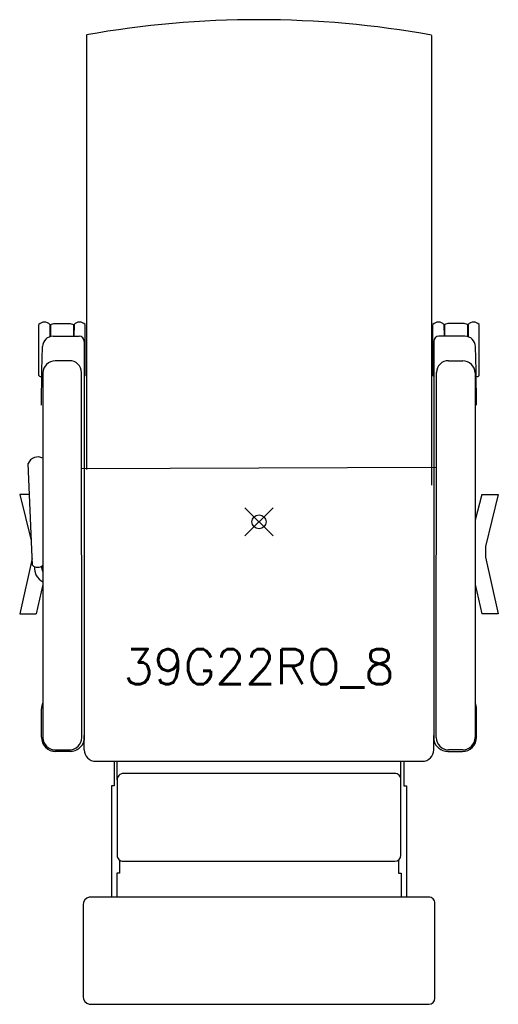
# Model space of a CAD drawing. Header units: inches. Extents: x -17 to 17, y -34.3 to 35.7.
import ezdxf
from ezdxf.enums import TextEntityAlignment as Align

# ---------------------------------------------------------------- set-up
doc = ezdxf.new("R2010")
doc.units = ezdxf.units.IN
doc.header["$MEASUREMENT"] = 0
doc.header["$PDMODE"] = 35
doc.layers.add('AFUCH-P', color=2, linetype='Continuous')
doc.layers.add('AFUCH-P-TN', color=2, linetype='Continuous')
doc.styles.get("Standard").update_dxf_attribs({"font": 'txt.shx'})

msp = doc.modelspace()

# ---------------------------------------------------------------- linework, layer by layer
at = {"layer": 'AFUCH-P'}
for p, q in [((-12.283, 34.652), (-12.283, 3.714)), ((12.283, 34.617), (12.283, 2.607)), ((-15.669, 10.423), (-15.669, 14.044)), ((-14.882, 14.04), (-14.882, 13.181)), ((-14.849, 14.041), (-14.605, 14.11)), ((-14.849, 14.041), (-14.849, 13.197)), ((-14.605, 14.11), (-13.442, 14.11)), ((-13.442, 14.11), (-13.199, 14.041)), ((-13.199, 14.041), (-13.201, 13.217)), ((-13.165, 14.04), (-13.168, 13.216)), ((-12.378, 10.423), (-12.378, 14.044)), ((12.378, 10.423), (12.378, 14.044)), ((13.165, 14.04), (13.168, 13.216)), ((13.442, 14.11), (13.199, 14.041)), ((13.199, 14.041), (13.201, 13.217)), ((14.605, 14.11), (13.442, 14.11)), ((14.849, 14.041), (14.605, 14.11)), ((14.849, 14.041), (14.849, 13.197)), ((14.882, 14.04), (14.882, 13.181)), ((15.669, 10.423), (15.669, 14.044)), ((-14.657, 13.221), (-12.809, 13.215)), ((-12.435, 12.84), (-12.435, -15.545)), ((12.435, 12.84), (12.435, -15.545)), ((14.657, 13.221), (12.809, 13.215)), ((-15.466, 10.774), (-15.409, 12.473)), ((15.466, 10.774), (15.409, 12.473)), ((-13.496, 11.461), (-14.505, 11.461)), ((13.496, 11.461), (14.505, 11.461)), ((-15.47, 8.305), (-15.466, 10.774)), ((-15.38, 10.605), (-15.38, -15.362)), ((-12.621, -15.362), (-12.63, 10.625)), ((12.621, -15.362), (12.63, 10.625)), ((15.38, 10.605), (15.38, -15.362)), ((15.47, 8.305), (15.466, 10.774)), ((-16.12, -3.076), (-16.423, 4.141)), ((-12.629, 3.793), (12.621, 3.888)), ((-16.366, 1.947), (-17.033, 1.947)), ((-17.033, 1.947), (-16.228, -1.333)), ((15.856, 1.947), (15.38, 0.13)), ((15.856, 1.947), (17.033, 1.947)), ((17.033, 1.947), (16.123, -1.758)), ((16.123, -1.758), (16.123, -2.511)), ((-16.148, -2.622), (-17.033, -6.557)), ((16.123, -2.511), (17.033, -6.557)), ((-15.38, -4.466), (-15.862, -6.557)), ((15.38, -4.466), (15.862, -6.557)), ((-17.033, -6.557), (-15.862, -6.557)), ((17.033, -6.557), (15.862, -6.557)), ((-15.484, -15.339), (-15.48, -13.301)), ((15.484, -15.339), (15.48, -13.301)), ((-12.435, -16.232), (-12.435, -15.222)), ((12.435, -16.232), (12.436, -15.222)), ((-14.505, -16.237), (-13.494, -16.237)), ((-13.438, -16.341), (-14.481, -16.343)), ((13.438, -16.341), (14.481, -16.343)), ((14.505, -16.237), (13.494, -16.237)), ((-11.623, -17.044), (11.623, -17.044)), ((-10.303, -17.044), (-10.303, -18.785)), ((-10.098, -18.372), (-10.098, -17.044)), ((10.098, -18.354), (10.098, -17.044)), ((10.303, -17.044), (10.303, -18.785)), ((-10.303, -18.785), (-10.49, -18.785)), ((-10.49, -18.785), (-10.49, -26.722)), ((10.303, -18.785), (10.49, -18.785)), ((10.49, -18.785), (10.49, -26.722)), ((-9.928, -24.079), (-9.928, -25.005)), ((9.928, -24.077), (9.928, -25.005)), ((-9.928, -25.005), (-10.115, -25.015)), ((-10.115, -25.015), (-10.115, -26.722)), ((9.928, -25.005), (10.115, -25.015)), ((10.115, -25.015), (10.115, -26.722))]:
    msp.add_line(p, q, dxfattribs=at)
msp.add_lwpolyline([(-9.661, -24.168), (9.661, -24.168, 0.413962), (10.098, -23.731), (10.098, -18.354, 0.414465), (9.661, -17.917), (-9.661, -17.917, 0.425904), (-10.098, -18.372), (-10.098, -23.734, 0)], format="xyb", dxfattribs=at)
msp.add_lwpolyline([(-12.511, -27.271), (-12.52, -33.805, 0.354312), (-12.082, -34.347), (12.082, -34.347, 0.412004), (12.52, -33.912), (12.52, -27.156, 0.416427), (12.082, -26.722), (-12.082, -26.722, 0.354634)], format="xyb", close=True, dxfattribs=at)
for centre, radius, start, end in [((-0.038, -34.182), 69.928, 79.85165, 100.08554), ((-15.278, 13.682), 0.534, 42.13375, 137.21285), ((-12.77, 13.682), 0.534, 42.78715, 137.86625), ((12.77, 13.682), 0.534, 42.13375, 137.21285), ((15.278, 13.682), 0.534, 42.78715, 137.86625), ((-14.636, 12.447), 0.774, 91.57054, 178.08399), ((-12.81, 12.84), 0.375, 0, 89.82727), ((12.81, 12.84), 0.375, 90.17273, 180), ((14.636, 12.447), 0.774, 1.91601, 88.42946), ((-14.505, 10.586), 0.875, 90, 178.73965), ((-13.466, 10.625), 0.837, 0.01878, 92.03498), ((13.466, 10.625), 0.837, 87.96502, 179.98122), ((14.505, 10.586), 0.875, 1.26035, 90), ((-15.545, 10.477), 0.136, 203.46274, 305.24738), ((-12.502, 10.477), 0.136, 299.75032, 336.53726), ((12.502, 10.477), 0.136, 203.46274, 240.24968), ((15.545, 10.477), 0.136, 234.75262, 336.53726), ((-15.737, 3.888), 0.731, 60.77452, 159.7789), ((-15.75, -2.734), 0.504, 222.81651, 317.18349), ((-14.902, -3.282), 1.088, 174.58532, 243.96883), ((-14.859, -3.211), 0.626, 175.40474, 213.01527), ((-14.512, -13.302), 0.968, 154.49066, 179.89705), ((14.512, -13.302), 0.968, 0.10295, 25.50934), ((-14.484, -15.343), 1, 179.73848, 270.1321), ((-14.505, -15.362), 0.875, 180, 270), ((-13.494, -15.364), 0.873, 270, 0.14966), ((13.494, -15.364), 0.873, 179.85034, 270), ((14.484, -15.343), 1, 269.8679, 0.26152), ((14.505, -15.362), 0.875, 270, 0), ((-13.447, -15.3), 1.041, 270.47007, 346.38529), ((13.447, -15.3), 1.041, 193.61471, 269.52993), ((-11.623, -16.232), 0.812, 180.01746, 270.01745), ((11.623, -16.232), 0.813, 270, 359.96509), ((-9.664, -23.734), 0.434, 180, 270.40152)]:
    msp.add_arc(centre, radius, start, end, dxfattribs=at)
msp.add_point((0, 0), dxfattribs=at)

# ---------------------------------------------------------------- texts
at = {"layer": 'AFUCH-P-TN'}
msp.add_text('39G22RO_8', height=2.5, dxfattribs=at).set_placement((0, -11.559), align=Align.CENTER)

doc.saveas('drawing.dxf')
